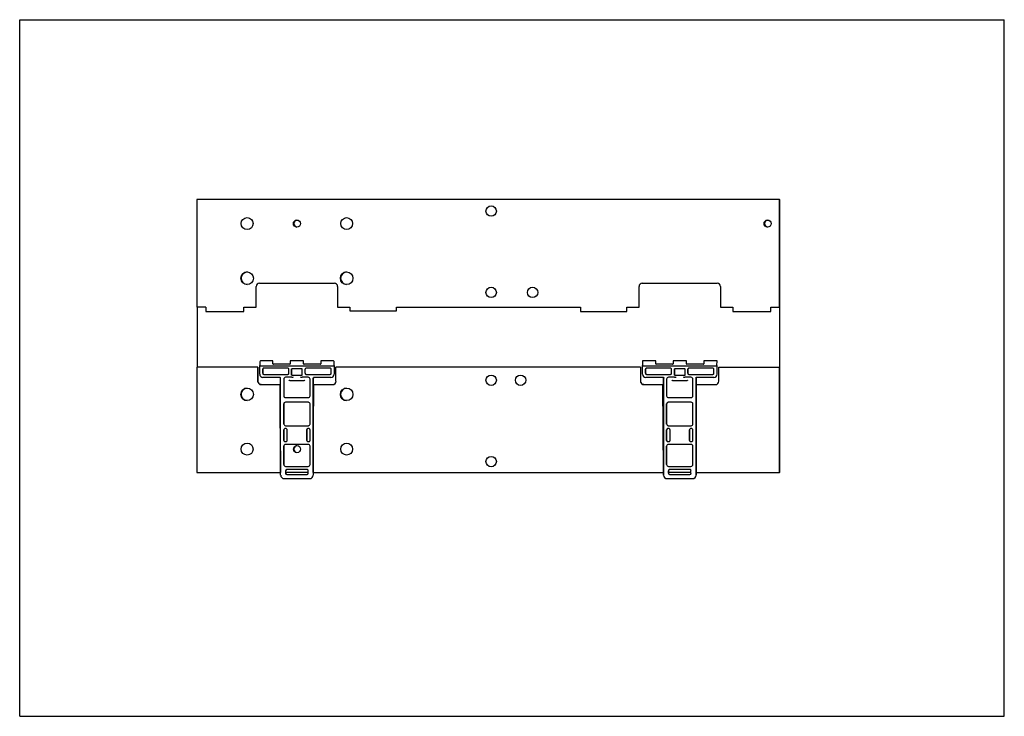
# Model space of a CAD drawing. Header units: inches. Extents: x 0 to 11.7, y 0 to 8.3.
import ezdxf

# ---------------------------------------------------------------- set-up
doc = ezdxf.new("R2010")
doc.units = ezdxf.units.IN
doc.header["$LTSCALE"] = 0.64311
doc.header["$MEASUREMENT"] = 0
doc.layers.get('0').update_dxf_attribs({"linetype": 'CONTINUOUS'})

msp = doc.modelspace()

# ---------------------------------------------------------------- linework, layer by layer
at = {"color": 7, "linetype": 'Continuous'}
for p, q in [((0, 0), (0, 8.268)), ((0, 8.268), (11.693, 8.268)), ((11.693, 0), (11.693, 8.268)), ((2.105, 6.132), (2.105, 4.856)), ((9.022, 6.132), (2.105, 6.132)), ((9.019, 6.132), (9.019, 4.856)), ((9.028, 2.901), (9.028, 6.126)), ((2.808, 4.856), (2.808, 5.1)), ((2.847, 5.139), (3.737, 5.139)), ((3.776, 5.1), (3.776, 4.856)), ((7.355, 4.856), (7.355, 5.1)), ((7.394, 5.139), (8.284, 5.139)), ((8.323, 5.1), (8.323, 4.856)), ((2.209, 4.856), (2.105, 4.856)), ((2.106, 4.856), (2.106, 4.144)), ((2.209, 4.856), (2.209, 4.805)), ((2.209, 4.805), (2.662, 4.805)), ((2.662, 4.805), (2.662, 4.856)), ((2.662, 4.856), (2.808, 4.856)), ((3.776, 4.856), (3.922, 4.856)), ((3.922, 4.856), (3.922, 4.811)), ((3.922, 4.811), (4.473, 4.811)), ((4.473, 4.811), (4.473, 4.856)), ((4.473, 4.856), (6.658, 4.856)), ((6.658, 4.856), (6.658, 4.805)), ((6.658, 4.805), (7.209, 4.805)), ((7.209, 4.856), (7.355, 4.856)), ((7.209, 4.805), (7.209, 4.856)), ((8.323, 4.856), (8.469, 4.856)), ((8.469, 4.856), (8.469, 4.805)), ((8.469, 4.805), (8.922, 4.805)), ((8.922, 4.856), (9.028, 4.856)), ((8.922, 4.805), (8.922, 4.856)), ((3.007, 4.218), (2.861, 4.218)), ((3.007, 4.185), (3.007, 4.218)), ((3.214, 4.218), (3.214, 4.185)), ((3.371, 4.218), (3.214, 4.218)), ((3.371, 4.185), (3.371, 4.218)), ((3.578, 4.218), (3.578, 4.185)), ((3.724, 4.218), (3.578, 4.218)), ((7.553, 4.218), (7.397, 4.218)), ((7.397, 4.218), (7.397, 4.162)), ((7.553, 4.185), (7.553, 4.218)), ((7.918, 4.218), (7.76, 4.218)), ((7.76, 4.218), (7.76, 4.185)), ((7.917, 4.185), (7.918, 4.218)), ((8.281, 4.218), (8.124, 4.218)), ((8.124, 4.218), (8.124, 4.185)), ((8.28, 4.162), (8.281, 4.218)), ((2.105, 4.144), (2.105, 2.895)), ((2.828, 4.144), (2.105, 4.144)), ((2.828, 4.144), (2.828, 3.976)), ((2.829, 3.976), (2.829, 4.144)), ((2.851, 4.208), (2.85, 4.162)), ((2.85, 4.06), (2.85, 4.162)), ((3.73, 4.157), (2.854, 4.157)), ((2.886, 4.12), (2.886, 4.071)), ((2.887, 4.071), (2.887, 4.12)), ((3.184, 4.132), (2.898, 4.132)), ((3.208, 4.179), (3.013, 4.179)), ((3.196, 4.071), (3.196, 4.12)), ((3.229, 4.12), (3.229, 4.05)), ((3.229, 4.05), (3.229, 4.12)), ((3.233, 4.124), (3.231, 4.124)), ((3.352, 4.124), (3.233, 4.124)), ((3.356, 4.05), (3.356, 4.12)), ((3.572, 4.179), (3.377, 4.179)), ((3.388, 4.12), (3.388, 4.071)), ((3.389, 4.071), (3.389, 4.12)), ((3.686, 4.132), (3.4, 4.132)), ((3.698, 4.071), (3.698, 4.12)), ((3.734, 4.162), (3.734, 4.208)), ((3.734, 4.162), (3.734, 4.06)), ((3.756, 3.976), (3.756, 4.144)), ((7.374, 4.144), (3.756, 4.144)), ((7.374, 4.144), (7.374, 3.976)), ((7.375, 3.976), (7.375, 4.144)), ((7.397, 4.06), (7.397, 4.162)), ((8.276, 4.157), (7.401, 4.157)), ((7.433, 4.12), (7.433, 4.071)), ((7.433, 4.071), (7.433, 4.12)), ((7.73, 4.132), (7.445, 4.132)), ((7.754, 4.179), (7.559, 4.179)), ((7.742, 4.071), (7.742, 4.12)), ((7.775, 4.12), (7.775, 4.05)), ((7.776, 4.05), (7.776, 4.12)), ((7.779, 4.124), (7.777, 4.124)), ((7.898, 4.124), (7.779, 4.124)), ((7.902, 4.05), (7.902, 4.12)), ((8.118, 4.179), (7.923, 4.179)), ((7.935, 4.12), (7.935, 4.071)), ((7.935, 4.071), (7.935, 4.12)), ((8.232, 4.132), (7.947, 4.132)), ((8.244, 4.071), (8.244, 4.12)), ((8.28, 4.162), (8.28, 4.06)), ((8.281, 4.06), (8.281, 4.162)), ((8.303, 4.144), (9.028, 4.144)), ((8.303, 3.976), (8.303, 4.144)), ((9.019, 4.144), (9.019, 2.895)), ((3.089, 4.022), (2.889, 4.022)), ((2.898, 4.058), (3.184, 4.058)), ((3.099, 2.862), (3.099, 4.012)), ((3.136, 4.002), (3.136, 3.805)), ((3.231, 4.024), (3.158, 4.024)), ((3.202, 3.986), (3.2, 3.988)), ((3.203, 3.985), (3.202, 3.986)), ((3.207, 3.984), (3.378, 3.984)), ((3.231, 4.047), (3.233, 4.047)), ((3.233, 4.047), (3.352, 4.047)), ((3.426, 4.024), (3.353, 4.024)), ((3.385, 3.988), (3.382, 3.986)), ((3.4, 4.058), (3.686, 4.058)), ((3.448, 3.805), (3.448, 4.002)), ((3.485, 4.012), (3.485, 2.862)), ((3.486, 2.895), (3.486, 4.012)), ((3.495, 4.022), (3.491, 4.021)), ((3.696, 4.022), (3.495, 4.022)), ((7.636, 4.022), (7.435, 4.022)), ((7.445, 4.058), (7.73, 4.058)), ((7.65, 4.012), (7.646, 4.012)), ((7.646, 2.862), (7.646, 4.012)), ((7.65, 2.862), (7.65, 4.012)), ((7.683, 4.002), (7.683, 3.805)), ((7.778, 4.024), (7.705, 4.024)), ((7.748, 3.986), (7.746, 3.988)), ((7.75, 3.985), (7.748, 3.986)), ((7.753, 3.984), (7.925, 3.984)), ((7.777, 4.047), (7.779, 4.047)), ((7.779, 4.047), (7.898, 4.047)), ((7.972, 4.024), (7.899, 4.024)), ((7.932, 3.988), (7.929, 3.986)), ((7.947, 4.058), (8.232, 4.058)), ((7.994, 3.805), (7.994, 4.002)), ((8.028, 4.012), (8.028, 2.862)), ((8.032, 4.012), (8.028, 4.012)), ((8.032, 4.012), (8.032, 2.862)), ((8.038, 4.026), (8.041, 4.026)), ((8.041, 4.022), (8.038, 4.021)), ((8.242, 4.022), (8.041, 4.022)), ((2.867, 3.937), (3.091, 3.937)), ((3.091, 3.937), (3.087, 3.933)), ((3.091, 3.937), (3.097, 2.895)), ((3.098, 2.895), (3.092, 3.937)), ((3.487, 2.895), (3.493, 3.937)), ((3.493, 3.937), (3.717, 3.937)), ((3.493, 3.937), (3.497, 3.933)), ((7.413, 3.937), (7.638, 3.937)), ((7.638, 3.937), (7.634, 3.933)), ((7.638, 3.937), (7.643, 2.895)), ((7.644, 2.895), (7.639, 3.937)), ((8.034, 2.895), (8.039, 3.937)), ((8.039, 3.937), (8.263, 3.937)), ((8.039, 3.937), (8.043, 3.933)), ((3.158, 3.783), (3.426, 3.783)), ((7.705, 3.783), (7.972, 3.783)), ((3.136, 3.708), (3.136, 3.469)), ((3.137, 3.469), (3.137, 3.708)), ((3.428, 3.727), (3.156, 3.727)), ((3.448, 3.469), (3.448, 3.708)), ((7.683, 3.708), (7.683, 3.469)), ((7.683, 3.469), (7.683, 3.708)), ((7.975, 3.727), (7.702, 3.727)), ((7.994, 3.469), (7.994, 3.708)), ((3.136, 3.401), (3.136, 3.273)), ((3.137, 3.273), (3.137, 3.401)), ((3.148, 3.451), (3.156, 3.449)), ((3.164, 3.414), (3.148, 3.414)), ((3.156, 3.449), (3.428, 3.449)), ((3.176, 3.273), (3.176, 3.401)), ((3.408, 3.401), (3.408, 3.273)), ((3.409, 3.273), (3.409, 3.401)), ((3.436, 3.414), (3.42, 3.414)), ((3.448, 3.273), (3.448, 3.401)), ((7.683, 3.401), (7.683, 3.273)), ((7.683, 3.273), (7.683, 3.401)), ((7.695, 3.451), (7.702, 3.449)), ((7.711, 3.414), (7.695, 3.414)), ((7.702, 3.449), (7.975, 3.449)), ((7.723, 3.273), (7.723, 3.401)), ((7.954, 3.401), (7.954, 3.273)), ((7.955, 3.273), (7.955, 3.401)), ((7.982, 3.414), (7.966, 3.414)), ((7.994, 3.273), (7.994, 3.401)), ((3.136, 3.205), (3.136, 2.988)), ((3.137, 2.988), (3.137, 3.205)), ((3.148, 3.261), (3.164, 3.261)), ((3.426, 3.227), (3.158, 3.227)), ((3.42, 3.261), (3.436, 3.261)), ((3.448, 2.988), (3.448, 3.205)), ((7.683, 3.205), (7.683, 2.988)), ((7.683, 2.988), (7.683, 3.205)), ((7.695, 3.261), (7.711, 3.261)), ((7.972, 3.227), (7.705, 3.227)), ((7.966, 3.261), (7.982, 3.261)), ((7.994, 2.988), (7.994, 3.205)), ((3.158, 2.966), (3.426, 2.966)), ((3.412, 2.929), (3.172, 2.929)), ((7.705, 2.966), (7.972, 2.966)), ((7.959, 2.929), (7.718, 2.929)), ((2.105, 2.895), (3.097, 2.895)), ((3.141, 2.821), (3.444, 2.821)), ((3.158, 2.915), (3.158, 2.884)), ((3.159, 2.884), (3.159, 2.915)), ((3.427, 2.895), (3.159, 2.895)), ((3.172, 2.87), (3.412, 2.87)), ((3.426, 2.884), (3.426, 2.915)), ((3.487, 2.895), (7.643, 2.895)), ((7.647, 2.895), (7.644, 2.895)), ((7.688, 2.821), (7.991, 2.821)), ((7.705, 2.915), (7.705, 2.884)), ((7.705, 2.884), (7.705, 2.915)), ((7.973, 2.895), (7.705, 2.895)), ((7.718, 2.87), (7.959, 2.87)), ((7.972, 2.884), (7.972, 2.915)), ((8.034, 2.895), (9.022, 2.895)), ((0, 0), (11.693, 0))]:
    msp.add_line(p, q, dxfattribs=at)
for centre, radius in [((5.599, 5.996), 0.0615), ((2.701, 5.848), 0.0709), ((3.292, 5.848), 0.0423), ((3.883, 5.848), 0.0709), ((8.882, 5.848), 0.0423), ((2.701, 5.199), 0.0745), ((3.883, 5.199), 0.0745), ((5.599, 5.031), 0.0615), ((6.091, 5.031), 0.0615), ((5.599, 3.988), 0.0615), ((5.949, 3.988), 0.0615), ((2.701, 3.821), 0.0745), ((3.883, 3.821), 0.0745), ((2.701, 3.171), 0.0709), ((3.293, 3.171), 0.0423), ((3.883, 3.171), 0.0709), ((5.599, 3.023), 0.0615)]:
    msp.add_circle(centre, radius, dxfattribs=at)
for centre, radius, start, end in [((9.022, 6.126), 0.00591, 0, 90), ((3.299, 5.848), 0.0423, 99.4543, 260.5477), ((8.889, 5.848), 0.0423, 99.4543, 260.5477), ((2.705, 5.199), 0.0745, 92.3012, 267.7032), ((3.886, 5.199), 0.0745, 92.3012, 267.7032), ((2.898, 4.12), 0.0122, 89.9833, 180.0189), ((2.899, 4.12), 0.0122, 89.9883, 180.0139), ((3.184, 4.12), 0.0122, 359.9811, 90.0167), ((3.401, 4.12), 0.0122, 89.9883, 180.0139), ((3.686, 4.12), 0.0122, 359.9811, 90.0167), ((7.446, 4.12), 0.0122, 89.9883, 180.0139), ((7.445, 4.12), 0.0122, 89.9833, 180.0189), ((7.73, 4.12), 0.0122, 359.9811, 90.0167), ((7.948, 4.12), 0.0122, 89.9883, 180.0139), ((7.947, 4.12), 0.0122, 89.9833, 180.0189), ((8.232, 4.12), 0.0122, 359.9811, 90.0167), ((2.867, 3.976), 0.0394, 179.9932, 270.0065), ((2.889, 4.06), 0.0382, 179.9989, 269.9989), ((2.898, 4.071), 0.0122, 179.9811, 270.0167), ((2.899, 4.071), 0.0122, 179.9861, 270.0117), ((3.089, 4.012), 0.00984, 359.9811, 89.9886), ((3.159, 4.002), 0.0221, 90.0041, 179.9981), ((3.184, 4.071), 0.0122, 269.9833, 0.0189), ((3.401, 4.071), 0.0122, 179.9861, 270.0117), ((3.426, 4.002), 0.0221, 359.9989, 89.9989), ((3.686, 4.071), 0.0122, 269.9833, 0.0189), ((3.696, 4.06), 0.0382, 270.0041, 359.9981), ((3.717, 3.976), 0.0394, 269.9935, 0.0069), ((7.413, 3.976), 0.0394, 179.9932, 270.0065), ((7.435, 4.06), 0.0382, 179.9989, 269.9989), ((7.446, 4.071), 0.0122, 179.9861, 270.0117), ((7.445, 4.071), 0.0122, 179.9811, 270.0167), ((7.636, 4.012), 0.00984, 359.9788, 89.9909), ((7.637, 4.011), 0.0134, 7.5832, 12.9069), ((7.638, 4.011), 0.0119, 4.3998, 7.5339), ((7.705, 4.002), 0.0221, 90.0041, 179.9981), ((7.705, 4.002), 0.0221, 90.0011, 180.0011), ((7.73, 4.071), 0.0122, 269.9833, 0.0189), ((7.948, 4.071), 0.0122, 179.9861, 270.0117), ((7.947, 4.071), 0.0122, 179.9811, 270.0167), ((7.972, 4.002), 0.0221, 359.9989, 89.9989), ((8.232, 4.071), 0.0122, 269.9833, 0.0189), ((8.243, 4.06), 0.0382, 270.0041, 359.9981), ((8.263, 3.976), 0.0394, 269.9935, 0.0069), ((2.705, 3.821), 0.0745, 92.3012, 267.7032), ((2.868, 3.976), 0.0394, 202.6834, 247.3144), ((3.886, 3.821), 0.0745, 92.3012, 267.7032), ((7.414, 3.976), 0.0394, 202.6834, 247.3144), ((3.158, 3.805), 0.0221, 179.9989, 269.9989), ((3.159, 3.805), 0.0221, 180.0019, 269.9959), ((3.426, 3.805), 0.0221, 270.0011, 0.0011), ((7.705, 3.805), 0.0221, 180.0019, 269.9959), ((7.705, 3.805), 0.0221, 179.9989, 269.9989), ((7.972, 3.805), 0.0221, 270.0011, 0.0011), ((3.156, 3.708), 0.0196, 89.9428, 180.0588), ((3.157, 3.708), 0.0196, 89.9232, 180.0884), ((3.428, 3.708), 0.0196, 359.9472, 90.0544), ((7.703, 3.708), 0.0196, 89.9232, 180.0884), ((7.702, 3.708), 0.0196, 89.9428, 180.0588), ((7.975, 3.708), 0.0196, 359.9472, 90.0544), ((3.157, 3.469), 0.0196, 179.913, 270.0765), ((3.149, 3.401), 0.0122, 89.9883, 180.0139), ((3.164, 3.401), 0.0122, 359.9811, 90.0167), ((3.42, 3.401), 0.0122, 89.9833, 180.0189), ((3.421, 3.401), 0.0122, 89.9883, 180.0139), ((3.428, 3.469), 0.0196, 269.9428, 0.0491), ((3.436, 3.401), 0.0122, 359.9811, 90.0167), ((7.703, 3.469), 0.0196, 179.913, 270.0765), ((7.696, 3.401), 0.0122, 89.9883, 180.0139), ((7.695, 3.401), 0.0122, 89.9833, 180.0189), ((7.711, 3.401), 0.0122, 359.9811, 90.0167), ((7.967, 3.401), 0.0122, 89.9883, 180.0139), ((7.975, 3.469), 0.0196, 269.9428, 0.0491), ((7.982, 3.401), 0.0122, 359.9811, 90.0167), ((3.149, 3.273), 0.0122, 179.9861, 270.0117), ((3.159, 3.205), 0.0221, 90.0041, 179.9981), ((3.164, 3.273), 0.0122, 269.9833, 0.0189), ((3.299, 3.171), 0.0423, 98.2514, 261.751), ((3.421, 3.273), 0.0122, 179.9861, 270.0117), ((3.426, 3.205), 0.0221, 359.9989, 89.9989), ((3.436, 3.273), 0.0122, 269.9833, 0.0189), ((7.696, 3.273), 0.0122, 179.9861, 270.0117), ((7.695, 3.273), 0.0122, 179.9811, 270.0167), ((7.705, 3.205), 0.0221, 90.0041, 179.9981), ((7.705, 3.205), 0.0221, 90.0011, 180.0011), ((7.711, 3.273), 0.0122, 269.9833, 0.0189), ((7.967, 3.273), 0.0122, 179.9861, 270.0117), ((7.972, 3.205), 0.0221, 359.9989, 89.9989), ((7.982, 3.273), 0.0122, 269.9833, 0.0189), ((3.159, 2.988), 0.0221, 180.0019, 269.9959), ((3.172, 2.915), 0.0138, 90.0011, 180.0011), ((3.173, 2.915), 0.0138, 90.0041, 179.9981), ((3.412, 2.915), 0.0138, 359.9989, 89.9989), ((3.426, 2.988), 0.0221, 270.0011, 0.0011), ((7.705, 2.988), 0.0221, 180.0019, 269.9959), ((7.705, 2.988), 0.0221, 179.9989, 269.9989), ((7.719, 2.915), 0.0138, 90.0041, 179.9981), ((7.718, 2.915), 0.0138, 90.0011, 180.0011), ((7.959, 2.915), 0.0138, 359.9989, 89.9989), ((7.972, 2.988), 0.0221, 270.0011, 0.0011), ((3.141, 2.862), 0.0413, 179.9989, 269.9989), ((3.172, 2.884), 0.0138, 179.9989, 269.9989), ((3.173, 2.884), 0.0138, 180.0019, 269.9959), ((3.412, 2.884), 0.0138, 270.0011, 0.0011), ((3.444, 2.862), 0.0413, 270.0011, 0.0011), ((7.688, 2.862), 0.0413, 179.9989, 269.9989), ((7.719, 2.884), 0.0138, 180.0019, 269.9959), ((7.718, 2.884), 0.0138, 179.9989, 269.9989), ((7.959, 2.884), 0.0138, 270.0011, 0.0011), ((7.991, 2.862), 0.0413, 270.0011, 0.0011), ((9.022, 2.901), 0.00591, 270, 360)]:
    msp.add_arc(centre, radius, start, end, dxfattribs=at)
for centre, major_axis, ratio, start_param, end_param in [((2.861, 4.208), (0.00697, 0.00699), 0.993595, 0.780829, 2.351625), ((3.724, 4.208), (0.00697, 0.00699), 0.993595, -0.789968, 0.780829), ((2.854, 4.162), (0.00008, 0.00535), 0.736213, -4.702059, -3.131263), ((3.013, 4.185), (0.00418, 0.00419), 0.993595, -3.93156, -2.360764), ((3.208, 4.185), (0.00418, 0.00419), 0.993595, -2.360764, -0.789968), ((3.377, 4.185), (0.00418, 0.00419), 0.993595, -3.93156, -2.360764), ((3.572, 4.185), (0.00418, 0.00419), 0.993595, -2.360764, -0.789968), ((3.73, 4.162), (0.00008, 0.00535), 0.736213, -3.131263, -1.560467), ((7.401, 4.162), (0.00008, 0.00535), 0.736213, -4.702059, -3.131263), ((7.559, 4.185), (0.00418, 0.00419), 0.993595, -3.93156, -2.360764), ((7.754, 4.185), (0.00418, 0.00419), 0.993595, -2.360764, -0.789968), ((7.923, 4.185), (0.00418, 0.00419), 0.993595, -3.93156, -2.360764), ((8.118, 4.185), (0.00418, 0.00419), 0.993595, -2.360764, -0.789968), ((8.276, 4.162), (0.00008, 0.00535), 0.736213, -3.131263, -1.560467)]:
    msp.add_ellipse(centre, major_axis=major_axis, ratio=ratio, start_param=start_param, end_param=end_param, dxfattribs=at)
for points in [[(2.821, 5.129), (2.813, 5.122), (2.808, 5.111), (2.808, 5.1)], [(2.847, 5.139), (2.838, 5.139), (2.828, 5.136), (2.821, 5.129)], [(3.763, 5.129), (3.756, 5.136), (3.746, 5.139), (3.737, 5.139)], [(3.776, 5.1), (3.776, 5.111), (3.771, 5.122), (3.763, 5.129)], [(7.368, 5.129), (7.36, 5.122), (7.355, 5.111), (7.355, 5.1)], [(7.394, 5.139), (7.385, 5.139), (7.376, 5.136), (7.368, 5.129)], [(8.31, 5.129), (8.303, 5.136), (8.293, 5.139), (8.284, 5.139)], [(8.323, 5.1), (8.323, 5.111), (8.318, 5.122), (8.31, 5.129)], [(3.229, 4.12), (3.229, 4.122), (3.23, 4.123), (3.231, 4.124)], [(7.776, 4.12), (7.776, 4.122), (7.777, 4.123), (7.778, 4.124)], [(2.832, 3.961), (2.83, 3.966), (2.829, 3.971), (2.829, 3.976)], [(3.207, 3.984), (3.205, 3.984), (3.204, 3.985), (3.203, 3.985)], [(3.23, 4.048), (3.23, 4.049), (3.229, 4.05), (3.229, 4.05)], [(3.233, 4.047), (3.232, 4.047), (3.231, 4.047), (3.23, 4.048)], [(3.382, 3.986), (3.381, 3.985), (3.38, 3.984), (3.378, 3.984)], [(3.491, 4.021), (3.493, 4.022), (3.494, 4.022), (3.496, 4.022)], [(7.378, 3.961), (7.376, 3.966), (7.375, 3.971), (7.375, 3.976)], [(7.636, 4.026), (7.638, 4.026), (7.64, 4.026), (7.642, 4.025)], [(7.753, 3.984), (7.752, 3.984), (7.751, 3.985), (7.75, 3.985)], [(7.776, 4.048), (7.776, 4.049), (7.776, 4.05), (7.776, 4.05)], [(7.78, 4.047), (7.778, 4.047), (7.777, 4.047), (7.776, 4.048)], [(7.929, 3.986), (7.928, 3.985), (7.926, 3.984), (7.925, 3.984)], [(8.029, 4.019), (8.031, 4.022), (8.035, 4.025), (8.038, 4.026)], [(8.038, 4.021), (8.039, 4.022), (8.041, 4.022), (8.042, 4.022)], [(2.868, 3.937), (2.863, 3.937), (2.858, 3.938), (2.853, 3.94)], [(7.414, 3.937), (7.409, 3.937), (7.404, 3.938), (7.399, 3.94)]]:
    msp.add_open_spline(points, degree=3, dxfattribs=at)
for points, knots in [([(3.356, 4.12), (3.356, 4.121), (3.355, 4.123), (3.353, 4.124), (3.352, 4.124)], [0, 0, 0, 0, 0.500263, 1, 1, 1, 1]), ([(7.902, 4.12), (7.902, 4.121), (7.901, 4.123), (7.899, 4.124), (7.898, 4.124)], [0, 0, 0, 0, 0.500263, 1, 1, 1, 1]), ([(3.231, 4.024), (3.234, 4.024), (3.241, 4.025), (3.247, 4.027), (3.25, 4.028)], [0, 0, 0, 0, 0.488641, 1, 1, 1, 1]), ([(3.334, 4.028), (3.337, 4.027), (3.343, 4.025), (3.35, 4.024), (3.353, 4.024)], [0, 0, 0, 0, 0.51042, 1, 1, 1, 1]), ([(3.352, 4.047), (3.353, 4.047), (3.355, 4.047), (3.356, 4.049), (3.356, 4.05)], [0, 0, 0, 0, 0.50025, 1, 1, 1, 1]), ([(3.486, 4.012), (3.486, 4.014), (3.487, 4.018), (3.49, 4.02), (3.491, 4.021)], [0, 0, 0, 0, 0.500051, 1, 1, 1, 1]), ([(7.642, 4.025), (7.644, 4.024), (7.647, 4.021), (7.649, 4.016), (7.65, 4.014)], [0, 0, 0, 0, 0.499184, 1, 1, 1, 1]), ([(7.778, 4.024), (7.781, 4.024), (7.787, 4.025), (7.793, 4.027), (7.797, 4.028)], [0, 0, 0, 0, 0.488641, 1, 1, 1, 1]), ([(7.88, 4.028), (7.884, 4.027), (7.89, 4.025), (7.896, 4.024), (7.899, 4.024)], [0, 0, 0, 0, 0.51042, 1, 1, 1, 1]), ([(7.898, 4.047), (7.899, 4.047), (7.901, 4.047), (7.902, 4.049), (7.902, 4.05)], [0, 0, 0, 0, 0.50025, 1, 1, 1, 1]), ([(8.028, 4.012), (8.027, 4.013), (8.028, 4.016), (8.029, 4.018), (8.029, 4.019)], [0, 0, 0, 0, 0.495053, 1, 1, 1, 1]), ([(8.032, 4.012), (8.032, 4.014), (8.033, 4.018), (8.036, 4.02), (8.038, 4.021)], [0, 0, 0, 0, 0.499029, 1, 1, 1, 1])]:
    msp.add_open_spline(points, degree=3, knots=knots, dxfattribs=at)

doc.saveas('drawing.dxf')
